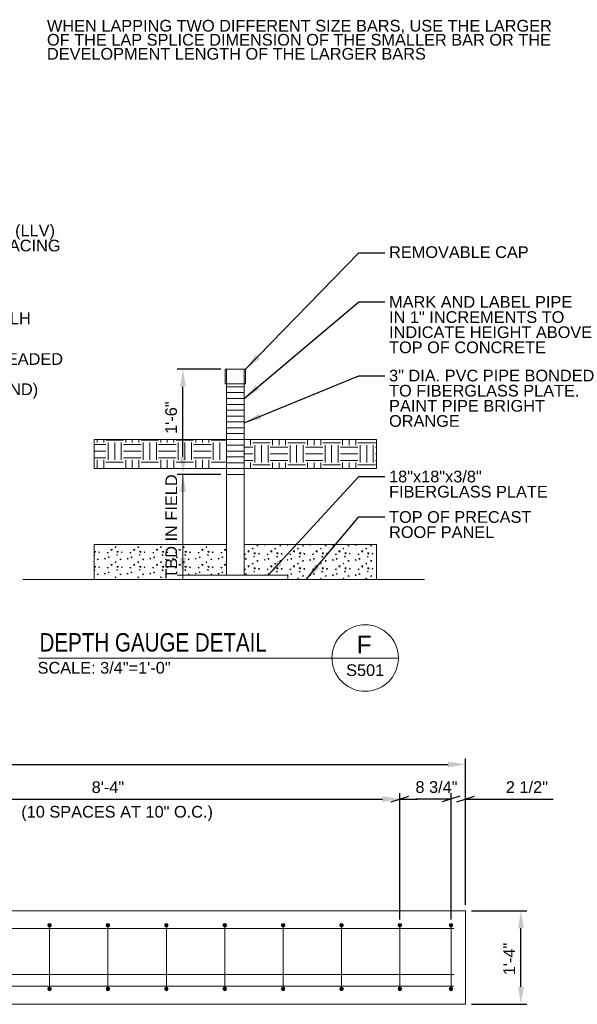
# Model space of a CAD drawing. Header units: inches. Extents: x 7536 to 7977, y 14815 to 15124.
# Tile 7 of 8: x 7882 to 7977, y 14851 to 15019. Entities that reach past the tile are written whole.
import ezdxf
from ezdxf.enums import TextEntityAlignment as Align

# ---------------------------------------------------------------- set-up
doc = ezdxf.new("R2010")
doc.units = ezdxf.units.IN
doc.header["$LTSCALE"] = 12
doc.header["$MEASUREMENT"] = 0
for name, color, linetype, lineweight in [('G-ANNO-DIM', 1, 'Continuous', 0), ('G-ANNO-TEXT', 7, 'Continuous', 0), ('S-BEAM-PRIM', 214, 'Continuous', 13), ('S-FSTN-MISC', 12, 'Continuous', 13), ('S-REIN-RBAR', 5, 'Continuous', 13)]:
    doc.layers.add(name, color=color, linetype=linetype, lineweight=lineweight)
doc.styles.add("1 2 1'-0", font='arial.ttf', dxfattribs={"height": 3})
doc.styles.add("3 4 1'-0", font='arial.ttf', dxfattribs={"height": 2})
doc.styles.add('SUBTITLE 4.7625', font='romans.shx', dxfattribs={"width": 0.8, "height": 187.5})
doc.dimstyles.new("3 4 1'-0", dxfattribs={"dimtxt": 2, "dimasz": 3, "dimexe": 1, "dimexo": 1, "dimgap": 1, "dimtad": 1, "dimdec": 4, "dimzin": 11, "dimdsep": 46, "dimlunit": 4, "dimtxsty": "3 4 1'-0", "dimblk": '_Oblique_0.3', "dimcen": 0.09, "dimadec": 4, "dimazin": 3, "dimtfac": 1, "dimtdec": 4, "dimtofl": 0, "dimtmove": 0, "dimatfit": 3, "dimfxl": 1, "dimfrac": 2, "dimtzin": 11, "dimarcsym": 0})

# ---------------------------------------------------------------- blocks, each defined once
blk = doc.blocks.new('REINFDOT')
for radius in [0.00313, 0.00187, 0.000625]:
    blk.add_circle((0, 0), radius)
blk = doc.blocks.new('REINF. DOT_3')
at = {"layer": 'S-REIN-RBAR', "xscale": 100, "yscale": 100, "zscale": 100, "rotation": 90.00000000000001}
blk.add_blockref('REINFDOT', (36.53, 24.59), dxfattribs=at)
blk = doc.blocks.new('REINF. DOT_4')
at = {"layer": 'S-REIN-RBAR', "extrusion": (0, 0, -1), "xscale": 100, "yscale": -100, "zscale": 100, "rotation": 90}
blk.add_blockref('REINFDOT', (-36.53, 24.59), dxfattribs=at)
blk = doc.blocks.new('*U34')
at = {"layer": 'S-REIN-RBAR'}
blk.add_line((0, -5.44, 0), (0, 5.44, 0), dxfattribs=at)
at = {"layer": 'S-REIN-RBAR', "extrusion": (0, 0, -1), "rotation": 165}
blk.add_blockref('REINF. DOT_3', (41.65, 19.74, 0), dxfattribs=at)
at = {"layer": 'S-REIN-RBAR', "rotation": 345}
blk.add_blockref('REINF. DOT_4', (-41.65, -19.74, 0), dxfattribs=at)
blk = doc.blocks.new('*D37')
at = {"layer": 'Defpoints', "color": 0, "lineweight": 0, "transparency": 16777216}
for p in [(7958.26, 14866.99), (7967.74, 14866.99), (7958.26, 14850.99)]:
    blk.add_point(p, dxfattribs=at)
at = {"layer": 'G-ANNO-DIM', "color": 0, "lineweight": -2, "transparency": 16777216}
for p, q in [((7959.26, 14866.99), (7968.74, 14866.99)), ((7967.74, 14853.99), (7967.74, 14863.99)), ((7959.26, 14850.99), (7968.74, 14850.99))]:
    blk.add_line(p, q, dxfattribs=at)
at = {"layer": 'G-ANNO-DIM', "color": 0, "lineweight": 0, "transparency": 16777216}
for points in [[(7967.24, 14863.99), (7968.24, 14863.99), (7967.74, 14866.99)], [(7967.24, 14853.99), (7968.24, 14853.99), (7967.74, 14850.99)]]:
    blk.add_solid(points, dxfattribs=at)
at = {"layer": 'G-ANNO-DIM', "color": 0, "transparency": 16777216, "insert": (7965.74, 14858.74), "char_height": 2, "attachment_point": 5, "rotation": 90, "style": "3 4 1'-0"}
blk.add_mtext('1\'-4"', dxfattribs=at)
blk = doc.blocks.new('_Oblique_0.3')
at = {"color": 0, "linetype": 'ByBlock', "lineweight": -2}
for p, q in [((0, 0), (-1, 0)), ((0.5, 0.167), (-0.5, -0.167))]:
    blk.add_line(p, q, dxfattribs=at)
blk = doc.blocks.new('*D40')
at = {"layer": 'Defpoints', "color": 0, "lineweight": 0, "transparency": 16777216}
for p in [(7947.01, 14886.11), (7947.01, 14864.51), (7955.76, 14864.51)]:
    blk.add_point(p, dxfattribs=at)
at = {"layer": 'G-ANNO-DIM', "color": 0, "lineweight": -2, "transparency": 16777216}
for p, q in [((7947.01, 14865.51), (7947.01, 14887.11)), ((7952.76, 14886.11), (7950.01, 14886.11)), ((7955.76, 14865.51), (7955.76, 14887.11))]:
    blk.add_line(p, q, dxfattribs=at)
at = {"layer": 'G-ANNO-DIM', "color": 0, "lineweight": -2, "transparency": 16777216, "xscale": 3, "yscale": 3, "zscale": 3, "rotation": 180}
blk.add_blockref('_Oblique_0.3', (7947.01, 14886.11), dxfattribs=at)
at = {"layer": 'G-ANNO-DIM', "color": 0, "lineweight": -2, "transparency": 16777216, "xscale": 3, "yscale": 3, "zscale": 3}
blk.add_blockref('_Oblique_0.3', (7955.76, 14886.11), dxfattribs=at)
at = {"layer": 'G-ANNO-DIM', "color": 0, "transparency": 16777216, "insert": (7953.27, 14888.15), "char_height": 2, "attachment_point": 5, "style": "3 4 1'-0"}
blk.add_mtext('8 3/4"', dxfattribs=at)
blk = doc.blocks.new('*D41')
at = {"layer": 'Defpoints', "color": 0, "lineweight": 0, "transparency": 16777216}
for p in [(7958.26, 14886.11), (7958.26, 14866.99), (7955.76, 14864.51)]:
    blk.add_point(p, dxfattribs=at)
at = {"layer": 'G-ANNO-DIM', "color": 0, "lineweight": -2, "transparency": 16777216}
for p, q in [((7952.76, 14886.11), (7949.76, 14886.11)), ((7955.76, 14865.51), (7955.76, 14887.11)), ((7958.26, 14867.99), (7958.26, 14887.11)), ((7961.26, 14886.11), (7973.26, 14886.11))]:
    blk.add_line(p, q, dxfattribs=at)
at = {"layer": 'G-ANNO-DIM', "color": 0, "lineweight": -2, "transparency": 16777216, "xscale": 3, "yscale": 3, "zscale": 3}
blk.add_blockref('_Oblique_0.3', (7955.76, 14886.11), dxfattribs=at)
at = {"layer": 'G-ANNO-DIM', "color": 0, "lineweight": -2, "transparency": 16777216, "xscale": 3, "yscale": 3, "zscale": 3, "rotation": 180}
blk.add_blockref('_Oblique_0.3', (7958.26, 14886.11), dxfattribs=at)
at = {"layer": 'G-ANNO-DIM', "color": 0, "transparency": 16777216, "insert": (7968.76, 14888.15), "char_height": 2, "attachment_point": 5, "style": "3 4 1'-0"}
blk.add_mtext('2 1/2"', dxfattribs=at)
blk = doc.blocks.new('*D42')
at = {"layer": 'Defpoints', "color": 0, "lineweight": 0, "transparency": 16777216}
for p in [(7958.26, 14892.03), (7640.26, 14866.99), (7958.26, 14866.99)]:
    blk.add_point(p, dxfattribs=at)
at = {"layer": 'G-ANNO-DIM', "color": 0, "lineweight": -2, "transparency": 16777216}
for p, q in [((7640.26, 14867.99), (7640.26, 14893.03)), ((7958.26, 14867.99), (7958.26, 14893.03)), ((7643.26, 14892.03), (7955.26, 14892.03))]:
    blk.add_line(p, q, dxfattribs=at)
at = {"layer": 'G-ANNO-DIM', "color": 0, "lineweight": 0, "transparency": 16777216}
for points in [[(7643.26, 14892.53), (7643.26, 14891.53), (7640.26, 14892.03)], [(7955.26, 14892.53), (7955.26, 14891.53), (7958.26, 14892.03)]]:
    blk.add_solid(points, dxfattribs=at)
at = {"layer": 'G-ANNO-DIM', "color": 0, "transparency": 16777216, "insert": (7799.26, 14894.05), "char_height": 2, "attachment_point": 5, "style": "3 4 1'-0"}
blk.add_mtext('26\'-6"', dxfattribs=at)
blk = doc.blocks.new('*D48')
at = {"layer": 'Defpoints', "color": 0, "lineweight": 0, "transparency": 16777216}
for p in [(7909.86, 14959.65), (7917.34, 14959.65), (7917.34, 14941.65)]:
    blk.add_point(p, dxfattribs=at)
at = {"layer": 'G-ANNO-DIM', "color": 0, "lineweight": -2, "transparency": 16777216}
for p, q in [((7916.34, 14959.65), (7908.86, 14959.65)), ((7909.86, 14944.65), (7909.86, 14956.65)), ((7916.34, 14941.65), (7908.86, 14941.65))]:
    blk.add_line(p, q, dxfattribs=at)
at = {"layer": 'G-ANNO-DIM', "color": 0, "lineweight": 0, "transparency": 16777216}
for points in [[(7909.36, 14956.65), (7910.36, 14956.65), (7909.86, 14959.65)], [(7909.36, 14944.65), (7910.36, 14944.65), (7909.86, 14941.65)]]:
    blk.add_solid(points, dxfattribs=at)
at = {"layer": 'G-ANNO-DIM', "color": 0, "transparency": 16777216, "insert": (7907.84, 14951.37), "char_height": 2, "attachment_point": 5, "rotation": 90, "style": "3 4 1'-0"}
blk.add_mtext('1\'-6"', dxfattribs=at)
blk = doc.blocks.new('*D57')
at = {"layer": 'Defpoints', "color": 0, "lineweight": 0, "transparency": 16777216}
for p in [(7947.01, 14886.11), (7847.01, 14864.51), (7947.01, 14864.51)]:
    blk.add_point(p, dxfattribs=at)
at = {"layer": 'G-ANNO-DIM', "color": 0, "lineweight": -2, "transparency": 16777216}
for p, q in [((7847.01, 14865.51), (7847.01, 14887.11)), ((7850.01, 14886.11), (7944.01, 14886.11)), ((7947.01, 14865.51), (7947.01, 14887.11))]:
    blk.add_line(p, q, dxfattribs=at)
at = {"layer": 'G-ANNO-DIM', "color": 0, "lineweight": 0, "transparency": 16777216}
for points in [[(7850.01, 14886.61), (7850.01, 14885.61), (7847.01, 14886.11)], [(7944.01, 14886.61), (7944.01, 14885.61), (7947.01, 14886.11)]]:
    blk.add_solid(points, dxfattribs=at)
at = {"layer": 'G-ANNO-DIM', "color": 0, "transparency": 16777216, "insert": (7897.01, 14888.13), "char_height": 2, "attachment_point": 5, "style": "3 4 1'-0"}
blk.add_mtext('8\'-4"', dxfattribs=at)

msp = doc.modelspace()

# ---------------------------------------------------------------- hatches: boundary and pattern name
at = {"layer": 'G-ANNO-TEXT'}
h = msp.add_hatch(dxfattribs=at)
h.set_pattern_fill('EARTH', color=256, style=0, pattern_type=2)
h.set_pattern_definition([(90, (7908.295, 14959.143), (-6, -6), [3, -3]), (90, (7911.295, 14956.143), (-6, -6), [3, -3]), (90, (7907.17, 14959.143), (-6, -6), [3, -3]), (90, (7910.17, 14956.143), (-6, -6), [3, -3]), (90, (7906.045, 14959.143), (-6, -6), [3, -3]), (90, (7909.045, 14956.143), (-6, -6), [3, -3]), (0, (7908.67, 14961.768), (-6, -6), [3, -3]), (0, (7905.67, 14958.768), (-6, -6), [3, -3]), (0, (7908.67, 14960.643), (-6, -6), [3, -3]), (0, (7905.67, 14957.643), (-6, -6), [3, -3]), (0, (7908.67, 14959.518), (-6, -6), [3, -3]), (0, (7905.67, 14956.518), (-6, -6), [3, -3])])
h.paths.add_polyline_path([(7917.33645, 14942.69797), (7917.33645, 14943.6526), (7917.33645, 14944.6526), (7917.33645, 14945.6526), (7917.33645, 14946.6526), (7917.33645, 14947.6526), (7894.64746, 14947.6526), (7894.64746, 14942.69797)])
h = msp.add_hatch(dxfattribs=at)
h.set_pattern_fill('EARTH', color=256, style=0, pattern_type=2)
h.set_pattern_definition([(90, (7930.436, 14955.6856), (-6, -6), [3, -3]), (90, (7933.436, 14952.6856), (-6, -6), [3, -3]), (90, (7929.311, 14955.6856), (-6, -6), [3, -3]), (90, (7932.311, 14952.6856), (-6, -6), [3, -3]), (90, (7928.186, 14955.6856), (-6, -6), [3, -3]), (90, (7931.186, 14952.6856), (-6, -6), [3, -3]), (0, (7930.811, 14958.3106), (-6, -6), [3, -3]), (0, (7927.811, 14955.3106), (-6, -6), [3, -3]), (0, (7930.811, 14957.1856), (-6, -6), [3, -3]), (0, (7927.811, 14954.1856), (-6, -6), [3, -3]), (0, (7930.811, 14956.0606), (-6, -6), [3, -3]), (0, (7927.811, 14953.0606), (-6, -6), [3, -3])])
h.paths.add_polyline_path([(7943.02545, 14942.69797), (7943.02545, 14947.6526), (7920.33645, 14947.6526), (7920.33645, 14946.6526), (7920.33645, 14945.6526), (7920.33645, 14944.6526), (7920.33645, 14943.6526), (7920.33645, 14942.69797)])
h = msp.add_hatch(dxfattribs=at)
h.set_pattern_fill('CONCRETE', color=256, style=0, pattern_type=2)
h.set_pattern_definition([(140.3968, (7920.53083, 14919.65026), (-3.891398, 2.575689), [0.1875, -20.01502]), (140.3968, (7920.37396, 14917.8571), (-3.891398, 2.575689), [0.1875, -20.01502]), (140.3968, (7918.65035, 14919.3034), (-3.891398, 2.575689), [0.1875, -20.01502]), (82.1795, (7920.37396, 14917.8571), (-2e-07, -2.5756888), [0.15, -28.44857]), (82.1795, (7920.53083, 14919.65026), (-2e-07, -2.5756888), [0.15, -28.44857]), (82.1795, (7918.65035, 14919.30338), (-2e-07, -2.575689), [0.15, -28.44857]), (190.2326, (7920.38706, 14918.00662), (-27.2397831, -5.1513779), [0.15935, -43.33786]), (190.2326, (7920.54394, 14919.79977), (-27.2397831, -5.1513779), [0.15935, -43.33786]), (190.2326, (7918.66346, 14919.4529), (-27.239783, -5.1513779), [0.15935, -43.33786]), (136.6028, (7921.02608, 14918.31948), (-19.456988, 18.0298233), [0.28125, -37.20772]), (136.6028, (7918.177, 14917.98803), (-19.456988, 18.0298233), [0.28125, -37.20772]), (186.8622, (7921.0606, 14918.5419), (-23.3483858, -2.575689), [0.23903, -42.8752]), (186.8622, (7918.21151, 14918.21046), (-23.3483858, -2.575689), [0.23903, -42.8752]), (81.4086, (7921.0261, 14918.31948), (-2e-07, -2.575689), [0.225, -25.8242]), (81.4086, (7918.177, 14917.98803), (-2e-07, -2.575689), [0.225, -25.8242]), (110.6918, (7921.6491, 14918.8161), (-3.891398, 7.727066), [0.1875, -10.82566]), (110.6918, (7919.8362, 14919.4244), (-3.891398, 7.727066), [0.1875, -10.82566]), (110.6918, (7918.8297, 14917.9322), (-3.891398, 7.727066), [0.1875, -10.82566]), (110.6918, (7918.0234, 14920.0327), (-3.891398, 7.727066), [0.1875, -10.82566]), (56.1196, (7921.6491, 14918.81613), (-11.6741934, -18.029823), [0.15, -27.77231]), (56.1196, (7918.8297, 14917.93216), (-11.6741934, -18.029823), [0.15, -27.77231]), (56.1196, (7919.83623, 14919.42442), (-11.6741934, -18.029823), [0.15, -27.77231]), (56.1196, (7918.02336, 14920.0327), (-11.6741934, -18.029823), [0.15, -27.77231]), (161.688, (7918.9136, 14918.0566), (-3.8914, 3e-07), [0.15935, -8.03858]), (161.688, (7921.733, 14918.9406), (-3.8914, 3e-07), [0.15935, -8.03858]), (161.688, (7919.9201, 14919.5489), (-3.8914, 3e-07), [0.15935, -8.03858]), (161.688, (7918.1073, 14920.1571), (-3.8914, 3e-07), [0.15935, -8.03858])])
h.paths.add_polyline_path([(7894.64746, 14923.6526), (7909.83645, 14923.6526), (7909.83645, 14924.4026), (7917.33645, 14924.4026), (7917.33645, 14929.6526), (7894.64746, 14929.6526)])
h = msp.add_hatch(dxfattribs=at)
h.set_pattern_fill('CONCRETE', color=256, style=0, pattern_type=2)
h.set_pattern_definition([(140.3968, (7940.1124, 14919.39417), (-3.891398, 2.575689), [0.1875, -20.01502]), (140.3968, (7939.9555, 14917.601), (-3.891398, 2.575689), [0.1875, -20.01502]), (140.3968, (7938.2319, 14919.0473), (-3.891398, 2.575689), [0.1875, -20.01502]), (82.1795, (7939.95552, 14917.601), (-2e-07, -2.575689), [0.15, -28.44857]), (82.1795, (7940.1124, 14919.39417), (-2e-07, -2.575689), [0.15, -28.44857]), (82.1795, (7938.23192, 14919.0473), (-2e-07, -2.575689), [0.15, -28.44857]), (190.2326, (7939.96863, 14917.75053), (-27.239783, -5.1513779), [0.15935, -43.33786]), (190.2326, (7940.1255, 14919.54368), (-27.239783, -5.1513779), [0.15935, -43.33786]), (190.2326, (7938.24503, 14919.1968), (-27.239783, -5.1513779), [0.15935, -43.33786]), (136.6028, (7940.60765, 14918.06339), (-19.456988, 18.0298233), [0.28125, -37.20772]), (136.6028, (7937.75855, 14917.73194), (-19.456988, 18.0298233), [0.28125, -37.20772]), (186.8622, (7940.64217, 14918.2858), (-23.3483858, -2.575689), [0.23903, -42.8752]), (186.8622, (7937.79308, 14917.95436), (-23.3483858, -2.575689), [0.23903, -42.8752]), (81.4086, (7940.60765, 14918.0634), (-2e-07, -2.575689), [0.225, -25.8242]), (81.4086, (7937.75855, 14917.73194), (-2e-07, -2.575689), [0.225, -25.8242]), (110.6918, (7941.2307, 14918.56), (-3.891398, 7.727066), [0.1875, -10.82566]), (110.692, (7939.4178, 14919.1683), (-3.891398, 7.727066), [0.1875, -10.82566]), (110.692, (7938.41125, 14917.6761), (-3.891398, 7.727066), [0.1875, -10.82566]), (110.692, (7937.6049, 14919.7766), (-3.8914, 7.727066), [0.1875, -10.82566]), (56.1196, (7941.23067, 14918.56004), (-11.6741934, -18.029823), [0.15, -27.77231]), (56.1196, (7938.41125, 14917.67606), (-11.6741934, -18.029823), [0.15, -27.77231]), (56.1196, (7939.4178, 14919.16833), (-11.6741934, -18.029823), [0.15, -27.77231]), (56.1196, (7937.60492, 14919.77662), (-11.6741934, -18.029823), [0.15, -27.77231]), (161.688, (7938.4952, 14917.8005), (-3.8914, 3e-07), [0.15935, -8.03858]), (161.688, (7941.3146, 14918.6845), (-3.8914, 3e-07), [0.15935, -8.03858]), (161.688, (7939.5017, 14919.2928), (-3.8914, 3e-07), [0.15935, -8.03858]), (161.688, (7937.6888, 14919.901), (-3.8914, 3e-07), [0.15935, -8.03858])])
h.paths.add_polyline_path([(7920.33645, 14924.4026), (7927.83645, 14924.4026), (7927.83645, 14923.6526), (7943.02545, 14923.6526), (7943.02545, 14929.6526), (7920.33645, 14929.6526)])

# ---------------------------------------------------------------- linework, layer by layer
at = {"layer": 'G-ANNO-DIM'}
for p, q in [((7916.33645, 14941.6526, 1.75984), (7908.8637, 14941.6526, 1.75984)), ((7909.8637, 14924.4026, 1.75984), (7909.8637, 14941.6526, 1.75984)), ((7916.33645, 14924.4026, 1.75984), (7908.8637, 14924.4026, 1.75984))]:
    msp.add_line(p, q, dxfattribs=at)
at = {"layer": 'G-ANNO-DIM', "extrusion": (0, 0, -1)}
msp.add_solid([(-7909.3637, 14938.6526, -1.75984), (-7909.8637, 14941.6526, -1.75984), (-7910.3637, 14938.6526, -1.75984)], dxfattribs=at)
at = {"layer": 'G-ANNO-DIM'}
msp.add_solid([(7910.3637, 14927.4026, 1.75984), (7909.8637, 14924.4026, 1.75984), (7909.3637, 14927.4026, 1.75984)], dxfattribs=at)
at = {"layer": 'G-ANNO-TEXT'}
for p, q in [((7917.33645, 14956.6526, 1.75984), (7920.33645, 14956.6526, 1.75984)), ((7917.33645, 14955.6526, 1.75984), (7920.33645, 14955.6526, 1.75984)), ((7917.33645, 14954.6526, 1.75984), (7920.33645, 14954.6526, 1.75984)), ((7917.33645, 14953.6526, 1.75984), (7920.33645, 14953.6526, 1.75984)), ((7917.33645, 14952.6526, 1.75984), (7920.33645, 14952.6526, 1.75984)), ((7917.33645, 14951.6526, 1.75984), (7920.33645, 14951.6526, 1.75984)), ((7917.33645, 14950.6526, 1.75984), (7920.33645, 14950.6526, 1.75984)), ((7917.33645, 14949.6526, 1.75984), (7920.33645, 14949.6526, 1.75984)), ((7917.33645, 14948.6526, 1.75984), (7920.33645, 14948.6526, 1.75984)), ((7894.64746, 14947.6526, 1.75984), (7917.33645, 14947.6526, 1.75984)), ((7917.33645, 14947.6526, 1.75984), (7920.33645, 14947.6526, 1.75984)), ((7917.33645, 14946.6526, 1.75984), (7920.33645, 14946.6526, 1.75984)), ((7920.33645, 14947.6526, 1.75984), (7943.02545, 14947.6526, 1.75984)), ((7917.33645, 14945.6526, 1.75984), (7920.33645, 14945.6526, 1.75984)), ((7917.33645, 14944.6526, 1.75984), (7920.33645, 14944.6526, 1.75984)), ((7917.33645, 14943.6526, 1.75984), (7920.33645, 14943.6526, 1.75984)), ((7917.33645, 14942.6526, 1.75984), (7920.33645, 14942.6526, 1.75984)), ((7917.33645, 14941.6526, 1.75984), (7920.33645, 14941.6526, 1.75984)), ((7894.64746, 14929.6526, 1.75984), (7917.33645, 14929.6526, 1.75984)), ((7920.33645, 14929.6526, 1.75984), (7943.02545, 14929.6526, 1.75984)), ((7882.46409, 14923.6526, 1.75984), (7951.19154, 14923.6526, 1.75984))]:
    msp.add_line(p, q, dxfattribs=at)
at = {"layer": 'G-ANNO-TEXT', "color": 7, "linetype": 'Continuous', "lineweight": 13}
msp.add_line((7885.1231, 14910.24291, -1.75982), (7946.74363, 14910.24291, -1.75982), dxfattribs=at)
at = {"layer": 'G-ANNO-TEXT', "elevation": 1.75984, "flags": 128}
for points in [[(7917.33645, 14942.69797), (7917.33645, 14943.6526), (7917.33645, 14944.6526), (7917.33645, 14945.6526), (7917.33645, 14946.6526), (7917.33645, 14947.6526), (7894.64746, 14947.6526), (7894.64746, 14942.69797), (7917.33645, 14942.69797)], [(7943.02545, 14942.69797), (7943.02545, 14947.6526), (7920.33645, 14947.6526), (7920.33645, 14946.6526), (7920.33645, 14945.6526), (7920.33645, 14944.6526), (7920.33645, 14943.6526), (7920.33645, 14942.69797), (7943.02545, 14942.69797)], [(7894.64746, 14923.6526), (7909.83645, 14923.6526), (7909.83645, 14924.4026), (7917.33645, 14924.4026), (7917.33645, 14929.6526), (7894.64746, 14929.6526), (7894.64746, 14923.6526)], [(7920.33645, 14924.4026), (7927.83645, 14924.4026), (7927.83645, 14923.6526), (7943.02545, 14923.6526), (7943.02545, 14929.6526), (7920.33645, 14929.6526), (7920.33645, 14924.4026)]]:
    msp.add_lwpolyline(points, close=True, dxfattribs=at)
at = {"layer": 'G-ANNO-TEXT', "color": 7, "linetype": 'Continuous', "lineweight": 0}
for radius, start, end in [(5.68325, 0, 180), (5.68426, 180, 188.8691645), (5.68426, 188.8691645, 350.56955), (5.68426, 350.56955, 0)]:
    msp.add_arc((7941.06039, 14910.24291, -1.75982), radius, start, end, dxfattribs=at)
at = {"layer": 'S-BEAM-PRIM'}
msp.add_3dface([(7640.26193, 14866.98845), (7640.26193, 14850.98845), (7958.26193, 14850.98845), (7958.26193, 14866.98845)], dxfattribs=at)
at = {"layer": 'S-FSTN-MISC'}
for p, q in [((7917.33645, 14924.4026, 1.75984), (7917.33645, 14959.6526, 1.75984)), ((7917.33645, 14959.6526, 1.75984), (7920.33645, 14959.6526, 1.75984)), ((7920.33645, 14924.4026, 1.75984), (7920.33645, 14959.6526, 1.75984))]:
    msp.add_line(p, q, dxfattribs=at)
for points in [[(7917.08645, 14959.6526, 1.75984), (7920.58645, 14959.6526, 1.75984), (7920.58645, 14957.1526, 1.75984), (7917.08645, 14957.1526, 1.75984)], [(7909.83645, 14924.4026, 1.75984), (7927.83645, 14924.4026, 1.75984), (7927.83645, 14923.6526, 1.75984), (7909.83645, 14923.6526, 1.75984)]]:
    msp.add_3dface(points, dxfattribs=at)
at = {"layer": 'S-REIN-RBAR'}
for p, q in [((7642.26193, 14863.98845), (7956.26193, 14863.98845)), ((7642.26193, 14856.11345), (7956.26193, 14856.11345)), ((7642.26193, 14854.11345), (7956.26193, 14854.11345))]:
    msp.add_line(p, q, dxfattribs=at)

# ---------------------------------------------------------------- block references
at = {"layer": 'S-REIN-RBAR', "extrusion": (0, 0, -1)}
for p in [(-7887.01192, 14859.06685, 0.00002), (-7897.01192, 14859.06685, 0.00002), (-7907.01192, 14859.06685, 0.00002), (-7917.01192, 14859.06685, 0.00002), (-7927.01192, 14859.06685, 0.00002), (-7937.01192, 14859.06685, 0.00002), (-7947.01192, 14859.06685, 0.00002), (-7955.76192, 14859.06685, 0.00002)]:
    msp.add_blockref('*U34', p, dxfattribs=at)

# ---------------------------------------------------------------- texts
at = {"layer": 'G-ANNO-DIM', "color": 7, "linetype": 'Continuous', "style": "3 4 1'-0"}
msp.add_text('TBD IN FIELD', height=2, rotation=90, dxfattribs=at).set_placement((7907.8637, 14932.74523, 1.75984), align=Align.MIDDLE_CENTER)
at = {"layer": 'G-ANNO-TEXT', "color": 7, "linetype": 'Continuous', "lineweight": 0, "line_spacing_factor": 0.72}
for s, insert, char_height, attachment_point, style in [('\\fArial|b0|i0|c00|p39;WHEN LAPPING TWO DIFFERENT SIZE BARS, USE THE LARGER\\POF THE LAP SPLICE DIMENSION OF THE SMALLER BAR OR THE\\PDEVELOPMENT LENGTH OF THE LARGER BARS', (7886.5688, 15019.43722, -1.75982), 2, 1, "3 4 1'-0"), ('\\fArial|b0|i0|c00|p39;F', (7940.8853, 14912.54358, -1.75982), 3, 5, "1 2 1'-0"), ('\\fArial|b0|i0|c00|p39;SCALE: 3/4"=1\'-0"', (7896.35172, 14907.54397, -1.75982), 2, 8, "3 4 1'-0"), ('\\fArial|b0|i0|c00|p39;S501', (7941.06071, 14907.13999, -1.75982), 2, 8, "3 4 1'-0")]:
    msp.add_mtext(s, dxfattribs=dict(at, insert=insert, char_height=char_height, attachment_point=attachment_point, style=style))
at = {"layer": 'G-ANNO-TEXT', "color": 7, "char_height": 2, "attachment_point": 1, "style": "3 4 1'-0"}
for s, insert, line_spacing_factor in [('L4x3x3/8 x 0\'-8" LG. (LLV)\\PSEE PLAN FOR SPACING', (7855.2064, 14984.41854, -1.75982), 0.776524), ('REMOVABLE CAP\\P', (7945.15418, 14980.70043, 1.75984), 0.6), ('MARK AND LABEL PIPE\\PIN 1" INCREMENTS TO \\PINDICATE HEIGHT ABOVE\\PTOP OF CONCRETE', (7945.15418, 14972.17528, 1.75984), 0.776524), ('L 3 1/2" x 6" x 3/8" LLH\\Px 26\'-4" LG. (TYP.)', (7855.043, 14969.36893), 0.776524), ('1/2" DIA. x 4" LG. HEADED\\PSTUDS AT 12" O.C. \\P(START 8" FROM END)', (7855.043, 14962.40737), 0.776524), ('3" DIA. PVC PIPE BONDED\\PTO FIBERGLASS PLATE.  \\PPAINT PIPE BRIGHT\\PORANGE', (7945.15418, 14959.57604, 1.75984), 0.776524), ('18"x18"x3/8" \\PFIBERGLASS PLATE', (7945.15418, 14942.29658, 1.75984), 0.776524), ('TOP OF PRECAST\\PROOF PANEL', (7945.15418, 14935.37874, 1.75984), 0.776524), ('(10 SPACES AT 10" O.C.)', (7882.1728, 14884.93631), 0.6)]:
    msp.add_mtext(s, dxfattribs=dict(at, insert=insert, line_spacing_factor=line_spacing_factor))
at = {"layer": 'G-ANNO-TEXT', "color": 7, "linetype": 'Continuous', "lineweight": 13, "insert": (7885.29783, 14911.3085, -1.75982), "char_height": 3.1496063, "attachment_point": 7, "line_spacing_factor": 0.72, "style": 'SUBTITLE 4.7625'}
msp.add_mtext('\\fArial|b0|i0|c00|p39;DEPTH GAUGE DETAIL', dxfattribs=at)

# ---------------------------------------------------------------- dimensions: what is measured, and where the dimension line sits
at = {"layer": 'G-ANNO-DIM'}
for base, p1, p2, picture, middle in [((7909.8637, 14959.6526, 1.75984), (7917.33645, 14941.6526, 1.75984), (7917.33645, 14959.6526, 1.75984), '*D48', (7909.8637, 14951.3683, 1.75984)), ((7967.74241, 14866.98845), (7958.26193, 14850.98845), (7958.26193, 14866.98845), '*D37', (7967.74241, 14858.74198))]:
    dim = msp.add_linear_dim(base=base, p1=p1, p2=p2, angle=90, dimstyle="3 4 1'-0", dxfattribs=at)
    dim.commit()
    dim.dimension.update_dxf_attribs({"geometry": picture, "text_midpoint": middle, "dimtype": 160})
for base, p1, p2, picture, middle in [((7958.26193, 14892.03234), (7640.26193, 14866.98845), (7958.26193, 14866.98845), '*D42', (7799.26193, 14894.05348)), ((7947.01193, 14886.11259), (7847.01193, 14864.51126), (7947.01193, 14864.51126), '*D57', (7897.01193, 14888.13374))]:
    dim = msp.add_linear_dim(base=base, p1=p1, p2=p2, dimstyle="3 4 1'-0", dxfattribs=at)
    dim.commit()
    dim.dimension.update_dxf_attribs({"geometry": picture, "text_midpoint": middle})
dim = msp.add_linear_dim(base=(7947.01193, 14886.11259), p1=(7955.76193, 14864.51126), p2=(7947.01193, 14864.51126), angle=180, dimstyle="3 4 1'-0", override={"dimblk1": '_Oblique_0.3', "dimsah": 1}, dxfattribs=at)
dim.commit()
dim.dimension.update_dxf_attribs({"geometry": '*D40', "text_midpoint": (7953.27239, 14886.11259), "dimtype": 160})
dim = msp.add_linear_dim(base=(7958.26193, 14886.11259), p1=(7955.76193, 14864.51126), p2=(7958.26193, 14866.98845), dimstyle="3 4 1'-0", dxfattribs=at)
dim.commit()
dim.dimension.update_dxf_attribs({"geometry": '*D41', "text_midpoint": (7968.75852, 14886.11259), "dimtype": 160})

# ---------------------------------------------------------------- leaders
at = {"layer": 'G-ANNO-TEXT'}
for points in [[(7920.58645, 14959.6526, 1.75984), (7939.95172, 14979.56579, 1.75984), (7944.41387, 14979.56579, 1.75984)], [(7920.33645, 14954.6526, 1.75984), (7939.95172, 14971.18698, 1.75984), (7944.41387, 14971.18698, 1.75984)], [(7920.33645, 14950.46401, 1.75984), (7939.95172, 14958.55116, 1.75984), (7944.41387, 14958.55116, 1.75984)], [(7924.47016, 14924.4026, 1.75984), (7939.95172, 14941.32657, 1.75984), (7944.41387, 14941.32657, 1.75984)], [(7930.95723, 14923.6526, 1.75984), (7939.95172, 14934.40873, 1.75984), (7944.41387, 14934.40873, 1.75984)]]:
    msp.add_leader(points, dimstyle="3 4 1'-0", override={"dimgap": 2}, dxfattribs=at)

doc.saveas('drawing.dxf')
